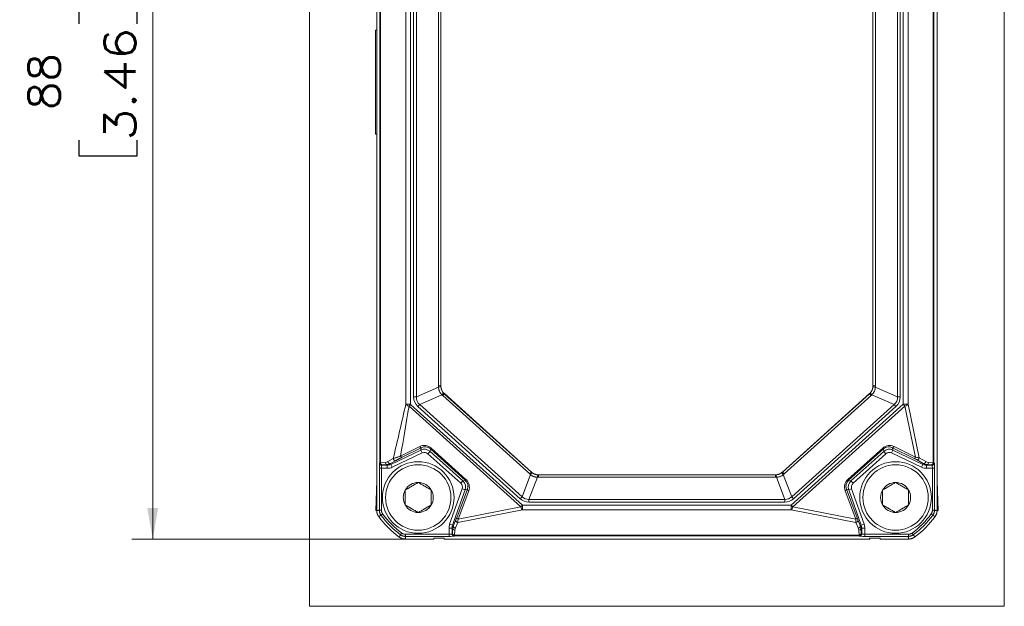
# Model space of a CAD drawing. Header units: millimetres. Extents: x 4 to 836, y 5 to 589.
# Tile 10 of 75: x 267 to 362, y 289 to 345. Entities that reach past the tile are written whole.
import ezdxf

# ---------------------------------------------------------------- set-up
doc = ezdxf.new("R2010")
doc.units = ezdxf.units.MM
doc.layers.add('1', color=7, linetype='Continuous', true_color=0xffffff)
doc.styles.add('ideas_simplex', font='simplex.shx')
doc.dimstyles.get("Standard").update_dxf_attribs({"dimtxt": 0.18, "dimasz": 0.18, "dimexe": 0.18, "dimexo": 0.0625, "dimgap": 0.09, "dimtad": 0, "dimtih": 1, "dimtoh": 1, "dimdec": 4, "dimzin": 0, "dimdsep": 46, "dimtxsty": 'Standard', "dimcen": 0.09, "dimadec": 0, "dimazin": 0, "dimtfac": 1, "dimtdec": 4, "dimtofl": 0, "dimtmove": 0, "dimatfit": 3, "dimfxl": 1, "dimtolj": 1, "dimtzin": 0, "dimarcsym": 0})

# ---------------------------------------------------------------- blocks, each defined once
blk = doc.blocks.new('_U4')
at = {"layer": '1', "color": 152, "lineweight": 13}
for p, q in [((301.727909, 383.119028), (277.893758, 383.119028)), ((305.477087, 295.119028), (277.893758, 295.119028))]:
    blk.add_line(p, q, dxfattribs=at)
at = {"layer": '1', "color": 27, "lineweight": 13}
blk.add_line((279.893758, 295.119028), (279.893758, 383.119028), dxfattribs=at)
at = {"layer": '1', "color": 87, "lineweight": 25}
for p, q in [((278.393758, 346.221528), (272.768758, 346.221528)), ((272.768758, 346.221528), (272.768758, 344.721528)), ((278.393758, 344.721528), (278.393758, 346.221528)), ((272.768758, 333.516528), (272.768758, 332.016528)), ((278.393758, 332.016528), (278.393758, 333.516528)), ((272.768758, 332.016528), (278.393758, 332.016528))]:
    blk.add_line(p, q, dxfattribs=at)
at = {"layer": '1', "color": 27, "lineweight": 18}
for points in [[(279.893758, 383.119028), (280.422739, 380.11903), (279.364777, 380.119026)], [(279.893758, 295.119028), (279.364777, 298.119026), (280.422739, 298.11903)]]:
    blk.add_solid(points, dxfattribs=at)
at = {"layer": '1', "color": 87, "linetype": 'Continuous', "lineweight": 25, "char_height": 3, "attachment_point": 7, "rotation": 90, "line_spacing_factor": 1.204819, "style": 'ideas_simplex'}
for s, insert in [('\\W1.2097;3.46', (278.240258, 333.464028)), ('\\W1.0642;88', (270.927758, 336.434028))]:
    blk.add_mtext(s, dxfattribs=dict(at, insert=insert))

msp = doc.modelspace()

# ---------------------------------------------------------------- linework, layer by layer
at = {"layer": '1', "color": 251, "linetype": 'Continuous', "lineweight": 18}
for p, q in [((295, 288.642), (295, 389.596)), ((361.954, 389.596), (361.954, 288.642)), ((295, 288.642), (361.954, 288.642))]:
    msp.add_line(p, q, dxfattribs=at)
at = {"layer": '1', "color": 7, "linetype": 'Continuous', "lineweight": 18}
for p, q in [((301.477, 297.87), (301.477, 380.368)), ((355.477, 380.368), (355.477, 297.87)), ((307.666, 309.863), (307.666, 368.375)), ((349.288, 368.375), (349.288, 309.863)), ((307.666, 309.863), (307.666, 309.863)), ((349.288, 309.863), (349.288, 309.863)), ((316.388, 301.565), (307.997, 309.12)), ((307.997, 309.12), (307.997, 309.12)), ((348.957, 309.12), (340.566, 301.565)), ((348.957, 309.12), (348.957, 309.12)), ((316.388, 301.565), (316.388, 301.565)), ((339.898, 301.308), (317.057, 301.308)), ((317.057, 301.308), (317.057, 301.308)), ((339.898, 301.308), (339.898, 301.308)), ((340.566, 301.565), (340.566, 301.565)), ((306.977, 295.119), (304.228, 295.119)), ((306.977, 295.119), (306.977, 295.196)), ((307.277, 295.206), (307.677, 295.206)), ((307.977, 295.196), (307.977, 295.119)), ((348.977, 295.119), (307.977, 295.119)), ((348.977, 295.119), (348.977, 295.196)), ((349.277, 295.206), (349.677, 295.206)), ((349.977, 295.196), (349.977, 295.119)), ((352.726, 295.119), (349.977, 295.119))]:
    msp.add_line(p, q, dxfattribs=at)
at = {"layer": '1', "color": 7, "linetype": 'Continuous', "lineweight": 13}
for p, q in [((301.781, 302.461), (301.781, 375.777)), ((301.855, 375.769), (301.855, 302.469)), ((355.099, 302.469), (355.099, 375.769)), ((355.173, 375.777), (355.173, 302.461)), ((304.28, 308.112), (304.28, 369.611)), ((304.733, 369.611), (304.733, 308.112)), ((305.034, 308.809), (305.034, 369.429)), ((305.299, 369.429), (305.299, 308.809)), ((351.656, 308.809), (351.656, 369.429)), ((351.92, 369.429), (351.92, 308.809)), ((352.221, 308.092), (352.221, 369.611)), ((352.674, 369.611), (352.674, 308.092)), ((307.425, 309.86), (307.425, 368.378)), ((307.66, 368.378), (307.66, 309.86)), ((307.666, 309.863), (307.666, 368.375)), ((349.288, 368.375), (349.288, 309.863)), ((349.294, 309.86), (349.294, 368.378)), ((349.529, 368.378), (349.529, 309.86)), ((305.299, 308.809), (307.429, 309.757)), ((307.425, 309.86), (307.66, 309.86)), ((307.66, 309.86), (307.666, 309.863)), ((349.288, 309.863), (349.294, 309.86)), ((349.294, 309.86), (349.529, 309.86)), ((349.525, 309.757), (351.656, 308.809)), ((305.034, 308.809), (305.299, 308.809)), ((307.76, 309.014), (305.629, 308.066)), ((307.834, 308.943), (307.991, 309.117)), ((316.228, 301.384), (307.834, 308.943)), ((307.997, 309.12), (307.991, 309.117)), ((307.991, 309.117), (316.385, 301.559)), ((316.388, 301.565), (307.997, 309.12)), ((348.957, 309.12), (340.566, 301.565)), ((340.569, 301.559), (348.963, 309.117)), ((349.121, 308.943), (340.726, 301.384)), ((348.963, 309.117), (348.957, 309.12)), ((348.963, 309.117), (349.121, 308.943)), ((351.325, 308.066), (349.195, 309.014)), ((351.656, 308.809), (351.92, 308.809)), ((304.28, 308.112), (304.733, 308.112)), ((304.741, 308.085), (304.589, 307.917)), ((315.374, 298.207), (304.589, 307.917)), ((304.741, 308.085), (315.525, 298.375)), ((305.452, 307.869), (305.629, 308.066)), ((315.302, 299), (305.452, 307.869)), ((305.629, 308.066), (315.479, 299.197)), ((341.429, 298.375), (352.221, 308.092)), ((341.475, 299.197), (351.325, 308.066)), ((352.373, 307.924), (341.581, 298.207)), ((351.502, 307.869), (341.652, 299)), ((351.502, 307.869), (351.325, 308.066)), ((352.674, 308.092), (352.221, 308.092)), ((352.373, 307.924), (352.221, 308.092)), ((353.408, 302.993), (352.373, 307.924)), ((352.674, 308.092), (353.755, 302.943)), ((302.838, 302.307), (305.734, 303.688)), ((303.775, 303.107), (305.619, 304.024)), ((305.766, 303.911), (303.922, 302.994)), ((305.734, 303.688), (305.766, 303.911)), ((305.734, 303.688), (305.863, 303.418)), ((306.647, 303.797), (306.613, 303.561)), ((306.647, 303.797), (306.72, 303.878)), ((310.007, 300.772), (306.647, 303.797)), ((306.72, 303.878), (310.08, 300.853)), ((346.874, 300.853), (350.234, 303.878)), ((350.307, 303.797), (346.947, 300.772)), ((350.234, 303.878), (350.307, 303.797)), ((350.341, 303.561), (350.307, 303.797)), ((351.22, 303.688), (351.091, 303.418)), ((353.261, 302.88), (351.188, 303.911)), ((351.188, 303.911), (351.22, 303.688)), ((351.22, 303.688), (354.116, 302.307)), ((351.335, 304.024), (353.408, 302.993)), ((302.55, 302.579), (303.076, 302.874)), ((303.344, 302.694), (302.817, 302.399)), ((305.863, 303.418), (302.967, 302.036)), ((306.613, 303.561), (306.412, 303.338)), ((309.575, 300.49), (306.412, 303.338)), ((306.613, 303.561), (309.776, 300.713)), ((347.178, 300.713), (350.341, 303.561)), ((350.542, 303.338), (347.379, 300.49)), ((350.341, 303.561), (350.542, 303.338)), ((353.987, 302.036), (351.091, 303.418)), ((354.137, 302.399), (353.488, 302.762)), ((353.755, 302.943), (354.404, 302.579)), ((301.732, 301.929), (301.932, 301.929)), ((301.732, 297.89), (301.732, 301.929)), ((301.749, 302.429), (301.781, 302.461)), ((301.855, 302.469), (302.296, 302.502)), ((301.932, 301.929), (301.932, 297.89)), ((302.494, 301.929), (301.932, 301.929)), ((301.981, 302.261), (301.949, 302.229)), ((301.949, 302.229), (302.494, 302.229)), ((302.477, 302.302), (302.037, 302.269)), ((302.494, 302.229), (302.477, 302.302)), ((302.494, 302.229), (302.494, 301.929)), ((302.817, 302.399), (302.838, 302.307)), ((302.838, 302.307), (302.967, 302.036)), ((354.116, 302.307), (353.987, 302.036)), ((354.116, 302.307), (354.137, 302.399)), ((354.477, 302.302), (354.46, 302.229)), ((354.46, 302.229), (354.46, 301.929)), ((354.46, 302.229), (355.005, 302.229)), ((355.022, 301.929), (354.46, 301.929)), ((354.918, 302.269), (354.477, 302.302)), ((354.658, 302.502), (355.099, 302.469)), ((355.005, 302.229), (354.973, 302.261)), ((355.022, 297.89), (355.022, 301.929)), ((355.022, 301.929), (355.222, 301.929)), ((355.173, 302.461), (355.205, 302.429)), ((355.222, 301.929), (355.222, 297.89)), ((310.007, 300.772), (310.08, 300.853)), ((315.479, 299.197), (316.296, 301.327)), ((316.965, 301.07), (316.148, 298.941)), ((316.228, 301.384), (316.385, 301.559)), ((316.385, 301.559), (316.388, 301.565)), ((317.057, 301.308), (317.054, 301.302)), ((317.054, 301.302), (339.9, 301.302)), ((317.054, 301.067), (317.054, 301.302)), ((339.9, 301.067), (317.054, 301.067)), ((339.898, 301.308), (317.057, 301.308)), ((339.9, 301.302), (339.898, 301.308)), ((339.9, 301.067), (339.9, 301.302)), ((340.806, 298.941), (339.989, 301.07)), ((340.566, 301.565), (340.569, 301.559)), ((340.569, 301.559), (340.726, 301.384)), ((340.658, 301.327), (341.475, 299.197)), ((346.874, 300.853), (346.947, 300.772)), ((308.506, 296.547), (309.712, 299.952)), ((309.994, 299.852), (308.789, 296.447)), ((309.193, 297.172), (310.213, 299.908)), ((309.776, 300.713), (309.575, 300.49)), ((309.994, 299.852), (309.712, 299.952)), ((309.776, 300.713), (310.007, 300.772)), ((310.213, 299.908), (309.994, 299.852)), ((346.741, 299.908), (347.761, 297.172)), ((346.96, 299.852), (346.741, 299.908)), ((346.947, 300.772), (347.178, 300.713)), ((346.96, 299.852), (347.242, 299.952)), ((348.166, 296.447), (346.96, 299.852)), ((347.178, 300.713), (347.379, 300.49)), ((347.242, 299.952), (348.448, 296.547)), ((310.34, 299.773), (309.32, 297.038)), ((315.302, 299), (315.479, 299.197)), ((316.148, 298.941), (340.806, 298.941)), ((316.148, 298.676), (316.148, 298.941)), ((340.806, 298.676), (340.806, 298.941)), ((341.652, 299), (341.475, 299.197)), ((347.634, 297.038), (346.614, 299.773)), ((309.32, 297.038), (315.374, 298.207)), ((315.374, 298.207), (315.525, 298.375)), ((315.525, 298.375), (315.525, 297.922)), ((315.525, 298.375), (341.429, 298.375)), ((340.806, 298.676), (316.148, 298.676)), ((341.581, 298.207), (341.429, 298.375)), ((341.429, 298.375), (341.429, 297.922)), ((341.581, 298.207), (347.634, 297.038)), ((315.525, 297.922), (309.301, 296.72)), ((341.429, 297.922), (315.525, 297.922)), ((347.653, 296.72), (341.429, 297.922)), ((308.443, 295.574), (308.443, 296.18)), ((308.443, 296.18), (308.743, 296.18)), ((308.789, 296.447), (308.506, 296.547)), ((308.743, 296.18), (308.743, 295.591)), ((308.819, 296.167), (308.743, 296.18)), ((308.783, 295.679), (308.819, 296.167)), ((308.789, 296.447), (308.88, 296.431)), ((308.88, 296.431), (309.113, 296.968)), ((309.301, 296.72), (309.068, 296.183)), ((347.886, 296.183), (347.653, 296.72)), ((347.841, 296.968), (348.074, 296.431)), ((348.074, 296.431), (348.166, 296.447)), ((348.211, 296.18), (348.135, 296.167)), ((348.135, 296.167), (348.172, 295.679)), ((348.166, 296.447), (348.448, 296.547)), ((348.211, 296.18), (348.511, 296.18)), ((348.211, 295.591), (348.211, 296.18)), ((348.511, 296.18), (348.511, 295.574)), ((304.248, 295.574), (308.443, 295.574)), ((308.443, 295.374), (304.248, 295.374)), ((308.443, 295.374), (308.443, 295.574)), ((308.743, 295.591), (308.775, 295.623)), ((308.974, 295.423), (308.943, 295.391)), ((347.98, 295.423), (308.974, 295.423)), ((309.019, 295.986), (308.983, 295.497)), ((308.983, 295.497), (347.972, 295.497)), ((347.972, 295.497), (347.935, 295.986)), ((348.012, 295.391), (347.98, 295.423)), ((348.18, 295.623), (348.211, 295.591)), ((348.511, 295.574), (352.706, 295.574)), ((348.511, 295.374), (348.511, 295.574)), ((352.706, 295.374), (348.511, 295.374))]:
    msp.add_line(p, q, dxfattribs=at)
at = {"layer": '1', "color": 252, "linetype": 'Continuous', "lineweight": 18}
for p, q in [((301.477, 344.119), (301.352, 344.119)), ((301.352, 344.119), (301.352, 334.119)), ((301.352, 334.119), (301.477, 334.119))]:
    msp.add_line(p, q, dxfattribs=at)
at = {"layer": '1', "color": 18, "linetype": 'Continuous', "lineweight": 18}
for p, q in [((301.377, 297.87), (301.477, 300.734)), ((355.577, 297.87), (355.477, 300.734)), ((301.477, 297.87), (301.377, 297.87)), ((355.577, 297.87), (355.477, 297.87))]:
    msp.add_line(p, q, dxfattribs=at)
at = {"layer": '1', "color": 252, "linetype": 'Continuous', "lineweight": 18}
for centre in [(305.477, 299.119), (351.477, 299.119)]:
    msp.add_circle(centre, 3.45, dxfattribs=at)
at = {"layer": '1', "color": 252, "linetype": 'Continuous', "lineweight": 13}
for centre in [(305.477, 299.119), (351.477, 299.119)]:
    msp.add_circle(centre, 3.15, dxfattribs=at)
at = {"layer": '1', "color": 252, "linetype": 'Continuous', "lineweight": 18}
for centre, radius, start, end in [((305.477, 299.119), 1.443, 150, 210), ((305.477, 299.119), 1.443, 90, 150), ((305.477, 299.119), 1.443, 30, 90), ((305.477, 299.119), 1.443, 330, 30), ((351.477, 299.119), 1.443, 150, 210), ((351.477, 299.119), 1.443, 90, 150), ((351.477, 299.119), 1.443, 30, 90), ((351.477, 299.119), 1.443, 330, 30), ((305.477, 299.119), 1.443, 210, 270), ((305.477, 299.119), 1.443, 270, 330), ((351.477, 299.119), 1.443, 210, 270), ((351.477, 299.119), 1.443, 270, 330), ((302.477, 297.87), 1, 180, 201.09419), ((354.477, 297.87), 1, 323.84786, 344.94262), ((304.228, 296.119), 1, 233.84786, 254.94262), ((307.177, 295.119), 0.2, 161.83695, 180), ((307.777, 295.119), 0.2, 0, 23.66717), ((349.177, 295.119), 0.2, 161.83695, 180), ((349.777, 295.119), 0.2, 0, 23.66717), ((352.726, 296.119), 1, 270, 291.09986)]:
    msp.add_arc(centre, radius, start, end, dxfattribs=at)
at = {"layer": '1', "color": 7, "linetype": 'Continuous', "lineweight": 18}
for centre, start, end in [((308.977, 302.619), 216.1505, 233.8495), ((347.977, 302.619), 306.1492, 323.8495)]:
    msp.add_arc(centre, 9.05, start, end, dxfattribs=at)
at = {"layer": '1', "color": 7, "linetype": 'Continuous', "lineweight": 13}
for centre, radius, start, end in [((308.977, 302.619), 8.795, 216.29175, 233.70825), ((308.977, 302.619), 8.595, 216.29173, 233.70825), ((347.977, 302.619), 8.595, 306.29746, 323.70827), ((347.977, 302.619), 8.795, 306.29746, 323.70825)]:
    msp.add_arc(centre, radius, start, end, dxfattribs=at)
for centre, major_axis, ratio, start_param, end_param in [((308.96, 309.876), (1.5, 0.332), 0.975488, 2.92883, 2.99749), ((307.164, 309.757), (-0.499, -0.035), 0.043832, 2.12776, 3.105668), ((308.695, 309.876), (1.011, 0.227), 0.963348, 2.928136, 2.996796), ((348.259, 309.876), (1.011, -0.227), 0.963348, 0.144797, 0.213457), ((349.79, 309.757), (-0.499, 0.035), 0.043832, 0.035925, 1.013832), ((347.994, 309.876), (1.5, -0.332), 0.975488, 0.144102, 0.212762), ((309.536, 310.25), (-4.397, -1.958), 0.495758, 6.065943, 6.500428), ((309.536, 310.25), (4.17, 1.857), 0.413148, 2.92435, 3.358835), ((307.582, 308.818), (-0.36, -0.347), 0.043832, 3.177517, 4.155425), ((308.872, 310.073), (1.25, 0.892), 0.975488, 3.285695, 3.354355), ((308.695, 309.876), (0.846, 0.599), 0.963348, 3.286389, 3.35505), ((348.259, 309.876), (0.846, -0.599), 0.963348, 6.069728, 6.138389), ((349.372, 308.818), (-0.36, 0.347), 0.043832, 5.269353, 6.247261), ((348.082, 310.073), (1.25, -0.892), 0.975488, 6.070423, 6.139083), ((347.418, 310.25), (4.17, -1.857), 0.413148, 6.065943, 6.500428), ((347.418, 310.25), (-4.397, 1.958), 0.495758, 2.92435, 3.358835), ((352.221, 308.092), (0.489, 0.103), 0.403217, 4.942389, 5.803133), ((306.048, 303.112), (0.42, 0.93), 0.97792, 5.981003, 7.158286), ((305.68, 304.092), (0.089, -0.179), 0.428247, 4.879941, 6.244556), ((306.078, 302.966), (0.115, 0.792), 0.999779, 5.694544, 6.871827), ((306.109, 303.18), (0.336, 0.749), 0.972364, 5.979658, 7.156941), ((350.906, 303.112), (0.42, -0.93), 0.97792, 2.266492, 3.443775), ((350.845, 303.18), (0.336, -0.749), 0.972364, 2.267837, 3.44512), ((350.876, 302.966), (0.115, -0.792), 0.999779, 2.552951, 3.730234), ((351.274, 304.092), (0.089, 0.179), 0.428247, 3.180222, 4.544836), ((303.258, 302.874), (0.098, -0.175), 0.88195, 4.253678, 6.209075), ((303.836, 303.174), (0.089, -0.179), 0.428247, 4.879941, 6.244556), ((306.078, 302.966), (-0.072, -0.495), 0.999119, 2.552951, 3.730234), ((350.876, 302.966), (0.072, -0.495), 0.999119, 2.552951, 3.730234), ((353.347, 303.06), (0.089, 0.179), 0.428247, 3.180222, 4.544836), ((353.186, 302.904), (0.342, -0.167), 0.030467, 0.503799, 1.364544), ((353.272, 303.084), (0.537, -0.129), 0.108011, 4.993521, 5.854265), ((353.574, 302.943), (0.098, 0.175), 0.88195, 3.215703, 5.1711), ((301.75, 301.929), (0, -0.5), 0.034921, 3.176499, 4.712389), ((301.949, 302.429), (0.141, -0.141), 0.998783, 3.9276, 5.497178), ((302.58, 302.46), (0.8, 0), 0.026191, 2.70526, 3.106686), ((301.981, 302.461), (0.141, -0.141), 0.998783, 3.9276, 5.497178), ((302.037, 302.469), (0.015, -0.199), 0.905854, 4.644655, 6.200702), ((301.95, 301.929), (0, -0.3), 0.058201, 3.176499, 4.712389), ((302.58, 302.26), (0.6, 0), 0.034921, 2.70526, 3.106686), ((302.296, 303.102), (0.375, 0.492), 0.926855, 3.830337, 4.27512), ((302.477, 302.502), (0.015, -0.199), 0.905854, 4.644655, 6.200702), ((302.477, 303.102), (0.5, 0.647), 0.94469, 3.827058, 4.271842), ((302.494, 303.03), (0.177, -0.781), 0.99888, 6.060794, 6.505577), ((302.494, 303.03), (-0.243, 1.074), 0.99936, 2.919201, 3.363984), ((302.731, 302.579), (0.098, -0.175), 0.88195, 4.253678, 6.209075), ((354.461, 303.03), (0.243, 1.074), 0.99936, 2.919201, 3.363984), ((354.461, 303.03), (0.177, 0.781), 0.99888, 2.919201, 3.363984), ((354.223, 302.579), (0.098, 0.175), 0.88195, 3.215703, 5.1711), ((354.477, 303.102), (0.5, -0.647), 0.94469, 5.152936, 5.59772), ((354.658, 303.102), (0.375, -0.492), 0.926855, 5.149658, 5.594441), ((354.477, 302.502), (0.015, 0.199), 0.905854, 3.224076, 4.780123), ((354.918, 302.469), (0.015, 0.199), 0.905854, 3.224076, 4.780123), ((354.374, 302.26), (0.6, 0), 0.034921, 0.034907, 0.436332), ((354.973, 302.461), (0.141, 0.141), 0.998783, 3.9276, 5.497178), ((355.005, 302.429), (0.141, 0.141), 0.998783, 3.9276, 5.497178), ((355.005, 301.929), (0, -0.3), 0.058201, 1.570796, 3.106686), ((354.374, 302.46), (0.8, 0), 0.026191, 0.034907, 0.436332), ((355.204, 301.929), (0, -0.5), 0.034921, 1.570796, 3.106686), ((309.389, 300.104), (0.881, 0.515), 0.97792, 5.408085, 6.585368), ((317.245, 302.534), (0.793, 1.315), 0.976008, 2.955468, 3.014882), ((316.119, 301.13), (-0.311, -0.391), 0.037942, 2.128147, 3.105927), ((317.068, 302.337), (0.532, 0.889), 0.96412, 2.95487, 3.014284), ((316.965, 300.805), (-0.03, -0.499), 0.037942, 3.177259, 4.155038), ((317.068, 302.602), (0.291, 1.508), 0.976007, 3.268303, 3.327717), ((317.068, 302.337), (0.199, 1.017), 0.96412, 3.268902, 3.328316), ((339.886, 302.337), (0.199, -1.017), 0.96412, 6.096462, 6.155876), ((339.886, 302.602), (0.291, -1.508), 0.976008, 6.097061, 6.156475), ((339.989, 300.805), (0.03, -0.499), 0.037942, 2.128147, 3.105927), ((340.835, 301.13), (-0.311, 0.391), 0.037942, 0.035666, 1.013445), ((339.886, 302.337), (0.532, -0.889), 0.96412, 0.127309, 0.186723), ((339.709, 302.534), (0.793, -1.315), 0.976007, 0.12671, 0.186124), ((347.565, 300.104), (0.881, -0.515), 0.97792, 2.83941, 4.016693), ((309.24, 300.119), (-0.485, -0.123), 0.999119, 2.552951, 3.730234), ((309.24, 300.119), (0.776, 0.197), 0.999779, 5.694544, 6.871827), ((309.45, 300.172), (0.71, 0.412), 0.972364, 5.409429, 6.586713), ((310.401, 299.841), (0.187, -0.07), 0.428247, 3.180222, 4.544836), ((346.553, 299.841), (-0.187, -0.07), 0.428247, 1.738349, 3.102963), ((347.505, 300.172), (0.71, -0.412), 0.972364, 2.838065, 4.015349), ((347.714, 300.119), (0.776, -0.197), 0.999779, 2.552951, 3.730234), ((347.714, 300.119), (0.485, -0.123), 0.999119, 2.552951, 3.730234), ((317.391, 303.178), (-1.697, -4.421), 0.503892, 6.092119, 6.474252), ((317.391, 303.178), (1.607, 4.185), 0.420682, 2.950526, 3.332659), ((339.563, 303.178), (1.607, -4.185), 0.420682, 6.092119, 6.474252), ((339.563, 303.178), (1.697, -4.421), 0.503892, 6.092119, 6.474252), ((315.525, 298.375), (0.095, -0.491), 0.376606, 4.989601, 5.809457), ((341.429, 298.375), (0.095, 0.491), 0.376606, 3.615321, 4.435177), ((309.213, 297.26), (0.119, 0.329), 0.032752, 3.634906, 4.454762), ((309.381, 297.105), (0.187, -0.07), 0.428247, 3.180222, 4.544836), ((309.401, 297.193), (0.083, 0.525), 0.109696, 1.887834, 2.70769), ((347.573, 297.105), (0.187, 0.07), 0.428247, 4.879941, 6.244556), ((347.553, 297.193), (0.083, -0.525), 0.109696, 0.433903, 1.253759), ((347.741, 297.26), (0.119, -0.329), 0.032752, 4.970016, 5.789872), ((309.544, 296.18), (1.085, -0.186), 0.999373, 2.971528, 3.311658), ((309.544, 296.18), (0.789, -0.136), 0.998903, 2.971528, 3.311658), ((309.619, 296.167), (0.635, 0.517), 0.945098, 2.08982, 2.42995), ((309.019, 296.167), (0.199, -0.015), 0.905854, 3.224076, 4.780123), ((309.068, 296.364), (0.183, -0.08), 0.891466, 3.218695, 5.08121), ((309.619, 295.985), (0.482, 0.388), 0.927413, 2.086532, 2.426662), ((309.301, 296.902), (0.183, -0.08), 0.891466, 3.218695, 5.08121), ((347.653, 296.902), (0.183, 0.08), 0.891466, 4.343568, 6.206083), ((347.886, 296.364), (0.183, 0.08), 0.891466, 4.343568, 6.206083), ((347.335, 295.985), (0.482, -0.388), 0.927413, 0.714931, 1.055061), ((347.935, 296.167), (0.199, 0.015), 0.905854, 4.644655, 6.200702), ((347.335, 296.167), (0.635, -0.517), 0.945098, 0.711643, 1.051773), ((347.411, 296.18), (0.789, 0.136), 0.998903, 6.11312, 6.45325), ((347.411, 296.18), (-1.085, -0.186), 0.999373, 2.971528, 3.311658), ((308.443, 295.592), (0.3, 0), 0.058201, 4.712389, 6.248279), ((308.443, 295.392), (0.5, 0), 0.034921, 4.712389, 6.248279), ((308.943, 295.591), (0.141, -0.141), 0.998783, 3.9276, 5.497178), ((308.774, 296.222), (0, -0.6), 0.034921, 0.034907, 0.436332), ((308.974, 295.623), (0.141, -0.141), 0.998783, 3.9276, 5.497178), ((308.983, 295.679), (0.199, -0.015), 0.905854, 3.224076, 4.780123), ((308.974, 296.222), (0, -0.8), 0.026191, 0.034907, 0.436332), ((347.972, 295.679), (0.199, 0.015), 0.905854, 4.644655, 6.200702), ((347.98, 296.222), (0, -0.8), 0.026191, 5.846853, 6.248279), ((347.98, 295.623), (0.141, 0.141), 0.998783, 3.9276, 5.497178), ((348.012, 295.591), (0.141, 0.141), 0.998783, 3.9276, 5.497178), ((348.511, 295.392), (0.5, 0), 0.034921, 3.176499, 4.712389), ((348.18, 296.222), (0, -0.6), 0.034921, 5.846853, 6.248279), ((348.511, 295.592), (0.3, 0), 0.058201, 3.176499, 4.712389)]:
    msp.add_ellipse(centre, major_axis=major_axis, ratio=ratio, start_param=start_param, end_param=end_param, dxfattribs=at)
at = {"layer": '1', "color": 7, "linetype": 'Continuous', "lineweight": 18}
for centre, major_axis, ratio, start_param, end_param in [((317.057, 302.309), (0.359, 0.935), 0.998882, 2.775307, 3.507878), ((339.897, 302.309), (0.359, -0.935), 0.998882, 5.9169, 6.649471), ((307.177, 295.121), (0, -0.2), 0.999391, 4.164966, 4.712389), ((307.277, 295.196), (0.3, 0), 0.034921, 2.809183, 3.141593), ((307.277, 295.196), (0.3, 0), 0.034921, 1.570796, 2.809183), ((307.677, 295.196), (0.3, 0), 0.034921, 0.33241, 1.570796), ((307.777, 295.121), (0, 0.2), 0.999391, 4.712389, 5.112228), ((307.677, 295.196), (0.3, 0), 0.034921, 0, 0.33241), ((349.177, 295.121), (0, -0.2), 0.999391, 4.31255, 4.712389), ((349.277, 295.196), (0.3, 0), 0.034921, 2.809188, 3.141593), ((349.277, 295.196), (0.3, 0), 0.034921, 1.570796, 2.809188), ((349.677, 295.196), (0.3, 0), 0.034921, 0.332405, 1.570796), ((349.777, 295.121), (0, 0.2), 0.999391, 4.712389, 5.112228), ((349.677, 295.196), (0.3, 0), 0.034921, 0, 0.332405)]:
    msp.add_ellipse(centre, major_axis=major_axis, ratio=ratio, start_param=start_param, end_param=end_param, dxfattribs=at)
at = {"layer": '1', "color": 7, "linetype": 'Continuous', "lineweight": 13}
for points, knots in [([(307.76, 309.014), (307.734, 309.038), (307.709, 309.063), (307.674, 309.103), (307.663, 309.116), (307.641, 309.143), (307.63, 309.157), (307.58, 309.228), (307.545, 309.287), (307.51, 309.367), (307.503, 309.383), (307.491, 309.415), (307.485, 309.432), (307.469, 309.482), (307.46, 309.516), (307.437, 309.618), (307.43, 309.687), (307.429, 309.757)], [0, 0, 0, 0, 0.125, 0.125, 0.1875, 0.1875, 0.25, 0.25, 0.5, 0.5, 0.5625, 0.5625, 0.625, 0.625, 0.75, 0.75, 1, 1, 1, 1]), ([(307.662, 309.791), (307.667, 309.733), (307.676, 309.675), (307.697, 309.591), (307.705, 309.563), (307.724, 309.507), (307.735, 309.48), (307.771, 309.4), (307.799, 309.35), (307.847, 309.277), (307.865, 309.254), (307.902, 309.208), (307.921, 309.186), (307.941, 309.165)], [0, 0, 0, 0, 0.25, 0.25, 0.375, 0.375, 0.5, 0.5, 0.75, 0.75, 0.875, 0.875, 1, 1, 1, 1]), ([(349.013, 309.165), (349.054, 309.207), (349.09, 309.253), (349.139, 309.325), (349.154, 309.35), (349.183, 309.401), (349.196, 309.428), (349.231, 309.507), (349.25, 309.562), (349.271, 309.646), (349.277, 309.675), (349.286, 309.733), (349.29, 309.762), (349.292, 309.791)], [0, 0, 0, 0, 0.25, 0.25, 0.375, 0.375, 0.5, 0.5, 0.75, 0.75, 0.875, 0.875, 1, 1, 1, 1]), ([(349.525, 309.757), (349.525, 309.722), (349.523, 309.687), (349.517, 309.635), (349.514, 309.617), (349.509, 309.583), (349.505, 309.566), (349.487, 309.481), (349.466, 309.415), (349.43, 309.336), (349.423, 309.32), (349.407, 309.289), (349.399, 309.274), (349.373, 309.228), (349.354, 309.199), (349.293, 309.114), (349.246, 309.062), (349.195, 309.014)], [0, 0, 0, 0, 0.125, 0.125, 0.1875, 0.1875, 0.25, 0.25, 0.5, 0.5, 0.5625, 0.5625, 0.625, 0.625, 0.75, 0.75, 1, 1, 1, 1]), ([(304.589, 307.917), (304.585, 307.918), (304.581, 307.919), (304.572, 307.922), (304.559, 307.926), (304.529, 307.936), (304.505, 307.946), (304.473, 307.96), (304.458, 307.968), (304.429, 307.983), (304.401, 307.999), (304.376, 308.017), (304.352, 308.035), (304.341, 308.044), (304.321, 308.063), (304.312, 308.073), (304.299, 308.087), (304.293, 308.095), (304.287, 308.102), (304.284, 308.107), (304.282, 308.11), (304.28, 308.112)], [0, 0, 0, 0, 0.03125, 0.03125, 0.0625, 0.125, 0.25, 0.25, 0.375, 0.375, 0.5, 0.625, 0.625, 0.75, 0.75, 0.875, 0.875, 0.9375, 0.96875, 0.96875, 1, 1, 1, 1]), ([(304.733, 308.112), (304.733, 308.107), (304.734, 308.103), (304.736, 308.096), (304.736, 308.093), (304.738, 308.089), (304.74, 308.087), (304.741, 308.085)], [0, 0, 0, 0, 0.5, 0.5, 0.75, 0.75, 1, 1, 1, 1]), ([(303.076, 302.874), (303.081, 302.876), (303.086, 302.877), (303.095, 302.88), (303.11, 302.884), (303.126, 302.889), (303.158, 302.899), (303.181, 302.906), (303.23, 302.922), (303.256, 302.93), (303.311, 302.948), (303.339, 302.958), (303.384, 302.972), (303.399, 302.978), (303.43, 302.988), (303.477, 303.004), (303.559, 303.032), (303.629, 303.056), (303.683, 303.074), (303.71, 303.084), (303.742, 303.095), (303.756, 303.1), (303.766, 303.103), (303.77, 303.105), (303.775, 303.107)], [0, 0, 0, 0, 0.03125, 0.03125, 0.0625, 0.125, 0.125, 0.25, 0.25, 0.375, 0.375, 0.5, 0.5, 0.5625, 0.5625, 0.625, 0.75, 0.875, 0.875, 0.9375, 0.96875, 0.984375, 0.984375, 1, 1, 1, 1]), ([(303.922, 302.994), (303.86, 302.963), (303.801, 302.933), (303.718, 302.891), (303.691, 302.877), (303.652, 302.857), (303.639, 302.851), (303.613, 302.837), (303.601, 302.831), (303.564, 302.812), (303.54, 302.8), (303.495, 302.776), (303.474, 302.764), (303.412, 302.731), (303.375, 302.711), (303.344, 302.694)], [0, 0, 0, 0, 0.25, 0.25, 0.375, 0.375, 0.4375, 0.4375, 0.5, 0.5, 0.625, 0.625, 0.75, 0.75, 1, 1, 1, 1]), ([(316.965, 301.07), (316.904, 301.07), (316.843, 301.076), (316.753, 301.093), (316.724, 301.1), (316.665, 301.117), (316.636, 301.127), (316.578, 301.149), (316.55, 301.161), (316.495, 301.188), (316.469, 301.203), (316.391, 301.25), (316.342, 301.286), (316.296, 301.327)], [0, 0, 0, 0, 0.25, 0.25, 0.375, 0.375, 0.5, 0.5, 0.625, 0.625, 0.75, 0.75, 1, 1, 1, 1]), ([(316.431, 301.52), (316.471, 301.488), (316.513, 301.46), (316.579, 301.422), (316.602, 301.41), (316.648, 301.388), (316.672, 301.378), (316.72, 301.36), (316.744, 301.351), (316.793, 301.337), (316.818, 301.33), (316.893, 301.314), (316.944, 301.307), (316.995, 301.304)], [0, 0, 0, 0, 0.25, 0.25, 0.375, 0.375, 0.5, 0.5, 0.625, 0.625, 0.75, 0.75, 1, 1, 1, 1]), ([(339.959, 301.304), (340.011, 301.307), (340.061, 301.314), (340.137, 301.33), (340.162, 301.337), (340.211, 301.352), (340.235, 301.36), (340.307, 301.388), (340.353, 301.409), (340.441, 301.46), (340.483, 301.488), (340.523, 301.52)], [0, 0, 0, 0, 0.25, 0.25, 0.375, 0.375, 0.5, 0.5, 0.75, 0.75, 1, 1, 1, 1]), ([(340.658, 301.327), (340.612, 301.286), (340.563, 301.25), (340.46, 301.187), (340.406, 301.16), (340.32, 301.127), (340.291, 301.117), (340.232, 301.101), (340.202, 301.093), (340.111, 301.076), (340.051, 301.07), (339.989, 301.07)], [0, 0, 0, 0, 0.25, 0.25, 0.5, 0.5, 0.625, 0.625, 0.75, 0.75, 1, 1, 1, 1]), ([(301.932, 297.89), (301.907, 297.89), (301.881, 297.89), (301.833, 297.89), (301.812, 297.89), (301.775, 297.89), (301.76, 297.89), (301.739, 297.89), (301.733, 297.89), (301.732, 297.89)], [0, 0, 0, 0, 0.25, 0.25, 0.5, 0.5, 0.75, 0.75, 1, 1, 1, 1]), ([(301.888, 297.413), (301.885, 297.418), (301.882, 297.422), (301.876, 297.431), (301.867, 297.444), (301.847, 297.475), (301.821, 297.521), (301.803, 297.559), (301.786, 297.599), (301.779, 297.619), (301.766, 297.659), (301.76, 297.68), (301.75, 297.721), (301.746, 297.742), (301.739, 297.784), (301.736, 297.805), (301.734, 297.837), (301.733, 297.852), (301.733, 297.868), (301.732, 297.879), (301.732, 297.884), (301.732, 297.89)], [0, 0, 0, 0, 0.03125, 0.03125, 0.0625, 0.125, 0.25, 0.375, 0.375, 0.5, 0.5, 0.625, 0.625, 0.75, 0.75, 0.875, 0.875, 0.9375, 0.96875, 0.96875, 1, 1, 1, 1]), ([(301.888, 297.413), (301.889, 297.414), (301.894, 297.417), (301.911, 297.43), (301.923, 297.439), (301.952, 297.46), (301.97, 297.473), (302.008, 297.501), (302.029, 297.517), (302.049, 297.532)], [0, 0, 0, 0, 0.25, 0.25, 0.5, 0.5, 0.75, 0.75, 1, 1, 1, 1]), ([(301.932, 297.89), (301.932, 297.858), (301.935, 297.826), (301.942, 297.779), (301.945, 297.763), (301.953, 297.732), (301.957, 297.716), (301.967, 297.686), (301.973, 297.671), (301.985, 297.641), (301.992, 297.627), (302.014, 297.585), (302.03, 297.558), (302.049, 297.532)], [0, 0, 0, 0, 0.25, 0.25, 0.375, 0.375, 0.5, 0.5, 0.625, 0.625, 0.75, 0.75, 1, 1, 1, 1]), ([(354.905, 297.532), (354.924, 297.558), (354.94, 297.585), (354.962, 297.627), (354.969, 297.642), (354.981, 297.671), (354.987, 297.686), (355.002, 297.732), (355.009, 297.763), (355.02, 297.826), (355.022, 297.858), (355.022, 297.89)], [0, 0, 0, 0, 0.25, 0.25, 0.375, 0.375, 0.5, 0.5, 0.75, 0.75, 1, 1, 1, 1]), ([(354.905, 297.532), (354.925, 297.517), (354.946, 297.501), (354.984, 297.473), (355.002, 297.46), (355.032, 297.439), (355.044, 297.43), (355.06, 297.417), (355.065, 297.414), (355.066, 297.413)], [0, 0, 0, 0, 0.25, 0.25, 0.5, 0.5, 0.75, 0.75, 1, 1, 1, 1]), ([(355.022, 297.89), (355.048, 297.89), (355.073, 297.89), (355.121, 297.89), (355.143, 297.89), (355.179, 297.89), (355.194, 297.89), (355.215, 297.89), (355.221, 297.89), (355.222, 297.89)], [0, 0, 0, 0, 0.25, 0.25, 0.5, 0.5, 0.75, 0.75, 1, 1, 1, 1]), ([(355.222, 297.89), (355.222, 297.884), (355.222, 297.879), (355.222, 297.868), (355.221, 297.852), (355.219, 297.815), (355.213, 297.763), (355.204, 297.721), (355.194, 297.68), (355.189, 297.659), (355.175, 297.619), (355.168, 297.599), (355.151, 297.56), (355.142, 297.54), (355.123, 297.503), (355.113, 297.484), (355.096, 297.457), (355.087, 297.444), (355.078, 297.431), (355.072, 297.422), (355.069, 297.418), (355.066, 297.413)], [0, 0, 0, 0, 0.03125, 0.03125, 0.0625, 0.125, 0.25, 0.375, 0.375, 0.5, 0.5, 0.625, 0.625, 0.75, 0.75, 0.875, 0.875, 0.9375, 0.96875, 0.96875, 1, 1, 1, 1]), ([(303.771, 295.53), (303.772, 295.531), (303.775, 295.536), (303.788, 295.553), (303.797, 295.565), (303.818, 295.594), (303.831, 295.612), (303.859, 295.65), (303.875, 295.671), (303.89, 295.691)], [0, 0, 0, 0, 0.25, 0.25, 0.5, 0.5, 0.75, 0.75, 1, 1, 1, 1]), ([(304.248, 295.374), (304.242, 295.374), (304.237, 295.374), (304.226, 295.374), (304.21, 295.375), (304.173, 295.377), (304.121, 295.383), (304.079, 295.392), (304.038, 295.402), (304.017, 295.408), (303.977, 295.421), (303.957, 295.428), (303.918, 295.445), (303.898, 295.454), (303.861, 295.473), (303.842, 295.483), (303.815, 295.5), (303.802, 295.509), (303.789, 295.518), (303.78, 295.524), (303.776, 295.527), (303.771, 295.53)], [0, 0, 0, 0, 0.03125, 0.03125, 0.0625, 0.125, 0.25, 0.375, 0.375, 0.5, 0.5, 0.625, 0.625, 0.75, 0.75, 0.875, 0.875, 0.9375, 0.96875, 0.96875, 1, 1, 1, 1]), ([(303.89, 295.691), (303.916, 295.672), (303.943, 295.656), (303.985, 295.634), (304, 295.627), (304.029, 295.615), (304.044, 295.609), (304.09, 295.594), (304.121, 295.587), (304.184, 295.577), (304.216, 295.574), (304.248, 295.574)], [0, 0, 0, 0, 0.25, 0.25, 0.375, 0.375, 0.5, 0.5, 0.75, 0.75, 1, 1, 1, 1]), ([(304.248, 295.374), (304.248, 295.375), (304.248, 295.381), (304.248, 295.402), (304.248, 295.417), (304.248, 295.454), (304.248, 295.475), (304.248, 295.523), (304.248, 295.548), (304.248, 295.574)], [0, 0, 0, 0, 0.25, 0.25, 0.5, 0.5, 0.75, 0.75, 1, 1, 1, 1]), ([(352.706, 295.574), (352.738, 295.574), (352.77, 295.577), (352.817, 295.584), (352.833, 295.587), (352.864, 295.595), (352.88, 295.599), (352.91, 295.609), (352.925, 295.615), (352.955, 295.627), (352.969, 295.634), (353.012, 295.656), (353.039, 295.673), (353.065, 295.692)], [0, 0, 0, 0, 0.25, 0.25, 0.375, 0.375, 0.5, 0.5, 0.625, 0.625, 0.75, 0.75, 1, 1, 1, 1]), ([(352.706, 295.574), (352.706, 295.548), (352.706, 295.523), (352.706, 295.475), (352.706, 295.454), (352.706, 295.417), (352.706, 295.402), (352.706, 295.381), (352.706, 295.375), (352.706, 295.374)], [0, 0, 0, 0, 0.25, 0.25, 0.5, 0.5, 0.75, 0.75, 1, 1, 1, 1]), ([(353.183, 295.531), (353.179, 295.528), (353.175, 295.525), (353.166, 295.518), (353.153, 295.509), (353.122, 295.489), (353.075, 295.463), (353.037, 295.445), (352.998, 295.429), (352.977, 295.421), (352.937, 295.408), (352.916, 295.402), (352.875, 295.392), (352.854, 295.388), (352.812, 295.381), (352.791, 295.378), (352.759, 295.376), (352.743, 295.375), (352.727, 295.374), (352.716, 295.374), (352.711, 295.374), (352.706, 295.374)], [0, 0, 0, 0, 0.03125, 0.03125, 0.0625, 0.125, 0.25, 0.375, 0.375, 0.5, 0.5, 0.625, 0.625, 0.75, 0.75, 0.875, 0.875, 0.9375, 0.96875, 0.96875, 1, 1, 1, 1]), ([(353.065, 295.692), (353.08, 295.671), (353.095, 295.651), (353.124, 295.612), (353.136, 295.595), (353.158, 295.565), (353.167, 295.553), (353.179, 295.536), (353.183, 295.532), (353.183, 295.531)], [0, 0, 0, 0, 0.25, 0.25, 0.5, 0.5, 0.75, 0.75, 1, 1, 1, 1]), ([(353.183, 295.531), (353.188, 295.526), (353.196, 295.515), (353.208, 295.5), (353.219, 295.485), (353.23, 295.47), (353.24, 295.456), (353.25, 295.442), (353.259, 295.427), (353.267, 295.414), (353.275, 295.4), (353.283, 295.387), (353.29, 295.374), (353.296, 295.361), (353.302, 295.348), (353.307, 295.336), (353.312, 295.323), (353.314, 295.315), (353.316, 295.311)], [0, 0, 0, 0, 0.07772, 0.15341, 0.227071, 0.298702, 0.368304, 0.435877, 0.501421, 0.564935, 0.62642, 0.685876, 0.743302, 0.7987, 0.852068, 0.903408, 0.952718, 1, 1, 1, 1])]:
    msp.add_open_spline(points, degree=3, knots=knots, dxfattribs=at)
for points, degree in [([(303.076, 302.874), (303.478, 304.62), (303.879, 306.366), (304.28, 308.112)], 3), ([(304.589, 307.917), (304.318, 306.313), (304.047, 304.71), (303.775, 303.107)], 3), ([(301.477, 297.87), (301.732, 297.89)], 1), ([(301.888, 297.413), (301.815, 297.369), (301.743, 297.325), (301.669, 297.28)], 3), ([(355.285, 297.28), (355.212, 297.325), (355.139, 297.369), (355.066, 297.413)], 3), ([(355.222, 297.89), (355.477, 297.87)], 1), ([(303.638, 295.311), (303.683, 295.384), (303.727, 295.457), (303.771, 295.53)], 3), ([(304.248, 295.374), (304.228, 295.119)], 1), ([(352.726, 295.119), (352.699, 295.213), (352.706, 295.374)], 2)]:
    msp.add_open_spline(points, degree=degree, dxfattribs=at)
at = {"layer": '1', "color": 252, "linetype": 'Continuous', "lineweight": 18}
for points, knots in [([(305.477, 300.562), (305.428, 300.534), (305.379, 300.506), (305.279, 300.448), (305.228, 300.418), (305.124, 300.359), (305.072, 300.328), (304.991, 300.282), (304.964, 300.266), (304.923, 300.242), (304.909, 300.234), (304.882, 300.219), (304.868, 300.211), (304.8, 300.171), (304.746, 300.14), (304.638, 300.078), (304.585, 300.047), (304.506, 300.002), (304.48, 299.987), (304.428, 299.957), (304.402, 299.942), (304.326, 299.898), (304.276, 299.869), (304.227, 299.841)], [0, 0, 0, 0, 0.125, 0.125, 0.25, 0.25, 0.375, 0.375, 0.4375, 0.4375, 0.46875, 0.46875, 0.5, 0.5, 0.625, 0.625, 0.75, 0.75, 0.8125, 0.8125, 0.875, 0.875, 1, 1, 1, 1]), ([(304.227, 299.841), (304.227, 299.785), (304.227, 299.728), (304.227, 299.64), (304.227, 299.611), (304.227, 299.551), (304.227, 299.521), (304.227, 299.43), (304.227, 299.369), (304.227, 299.245), (304.227, 299.183), (304.227, 299.103), (304.227, 299.087), (304.227, 299.056), (304.227, 299.008), (304.227, 298.962), (304.227, 298.869), (304.227, 298.808), (304.227, 298.717), (304.227, 298.687), (304.227, 298.628), (304.227, 298.598), (304.227, 298.51), (304.227, 298.453), (304.227, 298.397)], [0, 0, 0, 0, 0.125, 0.125, 0.1875, 0.1875, 0.25, 0.25, 0.375, 0.375, 0.5, 0.5, 0.53125, 0.53125, 0.5625, 0.625, 0.625, 0.75, 0.75, 0.8125, 0.8125, 0.875, 0.875, 1, 1, 1, 1]), ([(306.727, 299.841), (306.678, 299.869), (306.629, 299.897), (306.529, 299.955), (306.478, 299.985), (306.374, 300.044), (306.322, 300.075), (306.241, 300.121), (306.214, 300.137), (306.173, 300.161), (306.159, 300.169), (306.132, 300.184), (306.118, 300.192), (306.05, 300.232), (305.996, 300.263), (305.888, 300.325), (305.835, 300.356), (305.756, 300.401), (305.73, 300.417), (305.678, 300.447), (305.652, 300.461), (305.576, 300.505), (305.526, 300.534), (305.477, 300.562)], [0, 0, 0, 0, 0.125, 0.125, 0.25, 0.25, 0.375, 0.375, 0.4375, 0.4375, 0.46875, 0.46875, 0.5, 0.5, 0.625, 0.625, 0.75, 0.75, 0.8125, 0.8125, 0.875, 0.875, 1, 1, 1, 1]), ([(306.727, 298.397), (306.727, 298.453), (306.727, 298.51), (306.727, 298.598), (306.727, 298.628), (306.727, 298.687), (306.727, 298.717), (306.727, 298.808), (306.727, 298.869), (306.727, 298.962), (306.727, 299.008), (306.727, 299.056), (306.727, 299.087), (306.727, 299.103), (306.727, 299.183), (306.727, 299.245), (306.727, 299.369), (306.727, 299.43), (306.727, 299.521), (306.727, 299.551), (306.727, 299.611), (306.727, 299.64), (306.727, 299.728), (306.727, 299.785), (306.727, 299.841)], [0, 0, 0, 0, 0.125, 0.125, 0.1875, 0.1875, 0.25, 0.25, 0.375, 0.375, 0.4375, 0.46875, 0.46875, 0.5, 0.5, 0.625, 0.625, 0.75, 0.75, 0.8125, 0.8125, 0.875, 0.875, 1, 1, 1, 1]), ([(351.477, 300.562), (351.428, 300.534), (351.379, 300.506), (351.279, 300.448), (351.228, 300.418), (351.124, 300.359), (351.072, 300.328), (350.991, 300.282), (350.964, 300.266), (350.923, 300.242), (350.909, 300.234), (350.882, 300.219), (350.868, 300.211), (350.8, 300.171), (350.746, 300.14), (350.638, 300.078), (350.585, 300.047), (350.506, 300.002), (350.48, 299.987), (350.428, 299.957), (350.402, 299.942), (350.326, 299.898), (350.276, 299.869), (350.227, 299.841)], [0, 0, 0, 0, 0.125, 0.125, 0.25, 0.25, 0.375, 0.375, 0.4375, 0.4375, 0.46875, 0.46875, 0.5, 0.5, 0.625, 0.625, 0.75, 0.75, 0.8125, 0.8125, 0.875, 0.875, 1, 1, 1, 1]), ([(350.227, 299.841), (350.227, 299.785), (350.227, 299.728), (350.227, 299.64), (350.227, 299.611), (350.227, 299.551), (350.227, 299.521), (350.227, 299.43), (350.227, 299.369), (350.227, 299.245), (350.227, 299.183), (350.227, 299.103), (350.227, 299.087), (350.227, 299.056), (350.227, 299.008), (350.227, 298.962), (350.227, 298.869), (350.227, 298.808), (350.227, 298.717), (350.227, 298.687), (350.227, 298.628), (350.227, 298.598), (350.227, 298.51), (350.227, 298.453), (350.227, 298.397)], [0, 0, 0, 0, 0.125, 0.125, 0.1875, 0.1875, 0.25, 0.25, 0.375, 0.375, 0.5, 0.5, 0.53125, 0.53125, 0.5625, 0.625, 0.625, 0.75, 0.75, 0.8125, 0.8125, 0.875, 0.875, 1, 1, 1, 1]), ([(352.727, 299.841), (352.678, 299.869), (352.629, 299.897), (352.529, 299.955), (352.478, 299.985), (352.374, 300.044), (352.322, 300.075), (352.241, 300.121), (352.214, 300.137), (352.173, 300.161), (352.159, 300.169), (352.132, 300.184), (352.118, 300.192), (352.05, 300.232), (351.996, 300.263), (351.888, 300.325), (351.835, 300.356), (351.756, 300.401), (351.73, 300.417), (351.678, 300.447), (351.652, 300.461), (351.576, 300.505), (351.526, 300.534), (351.477, 300.562)], [0, 0, 0, 0, 0.125, 0.125, 0.25, 0.25, 0.375, 0.375, 0.4375, 0.4375, 0.46875, 0.46875, 0.5, 0.5, 0.625, 0.625, 0.75, 0.75, 0.8125, 0.8125, 0.875, 0.875, 1, 1, 1, 1]), ([(352.727, 298.397), (352.727, 298.453), (352.727, 298.51), (352.727, 298.598), (352.727, 298.628), (352.727, 298.687), (352.727, 298.717), (352.727, 298.808), (352.727, 298.869), (352.727, 298.962), (352.727, 299.008), (352.727, 299.056), (352.727, 299.087), (352.727, 299.103), (352.727, 299.183), (352.727, 299.245), (352.727, 299.369), (352.727, 299.43), (352.727, 299.521), (352.727, 299.551), (352.727, 299.611), (352.727, 299.64), (352.727, 299.728), (352.727, 299.785), (352.727, 299.841)], [0, 0, 0, 0, 0.125, 0.125, 0.1875, 0.1875, 0.25, 0.25, 0.375, 0.375, 0.4375, 0.46875, 0.46875, 0.5, 0.5, 0.625, 0.625, 0.75, 0.75, 0.8125, 0.8125, 0.875, 0.875, 1, 1, 1, 1]), ([(304.227, 298.397), (304.276, 298.369), (304.325, 298.341), (304.426, 298.283), (304.476, 298.253), (304.58, 298.194), (304.632, 298.163), (304.713, 298.117), (304.74, 298.101), (304.781, 298.077), (304.795, 298.069), (304.822, 298.054), (304.836, 298.046), (304.904, 298.006), (304.958, 297.975), (305.066, 297.913), (305.119, 297.882), (305.198, 297.837), (305.225, 297.821), (305.276, 297.792), (305.302, 297.777), (305.378, 297.733), (305.428, 297.704), (305.477, 297.676)], [0, 0, 0, 0, 0.125, 0.125, 0.25, 0.25, 0.375, 0.375, 0.4375, 0.4375, 0.46875, 0.46875, 0.5, 0.5, 0.625, 0.625, 0.75, 0.75, 0.8125, 0.8125, 0.875, 0.875, 1, 1, 1, 1]), ([(305.477, 297.676), (305.526, 297.704), (305.575, 297.732), (305.676, 297.79), (305.726, 297.82), (305.83, 297.879), (305.882, 297.91), (305.963, 297.956), (305.99, 297.972), (306.031, 297.996), (306.045, 298.004), (306.072, 298.019), (306.086, 298.027), (306.154, 298.067), (306.208, 298.098), (306.316, 298.16), (306.369, 298.191), (306.448, 298.236), (306.475, 298.252), (306.526, 298.281), (306.552, 298.296), (306.628, 298.34), (306.678, 298.369), (306.727, 298.397)], [0, 0, 0, 0, 0.125, 0.125, 0.25, 0.25, 0.375, 0.375, 0.4375, 0.4375, 0.46875, 0.46875, 0.5, 0.5, 0.625, 0.625, 0.75, 0.75, 0.8125, 0.8125, 0.875, 0.875, 1, 1, 1, 1]), ([(350.227, 298.397), (350.276, 298.369), (350.325, 298.341), (350.426, 298.283), (350.476, 298.253), (350.58, 298.194), (350.632, 298.163), (350.713, 298.117), (350.74, 298.101), (350.781, 298.077), (350.795, 298.069), (350.822, 298.054), (350.836, 298.046), (350.904, 298.006), (350.958, 297.975), (351.066, 297.913), (351.119, 297.882), (351.198, 297.837), (351.225, 297.821), (351.276, 297.792), (351.302, 297.777), (351.378, 297.733), (351.428, 297.704), (351.477, 297.676)], [0, 0, 0, 0, 0.125, 0.125, 0.25, 0.25, 0.375, 0.375, 0.4375, 0.4375, 0.46875, 0.46875, 0.5, 0.5, 0.625, 0.625, 0.75, 0.75, 0.8125, 0.8125, 0.875, 0.875, 1, 1, 1, 1]), ([(351.477, 297.676), (351.526, 297.704), (351.575, 297.732), (351.676, 297.79), (351.726, 297.82), (351.83, 297.879), (351.882, 297.91), (351.963, 297.956), (351.99, 297.972), (352.031, 297.996), (352.045, 298.004), (352.072, 298.019), (352.086, 298.027), (352.154, 298.067), (352.208, 298.098), (352.316, 298.16), (352.369, 298.191), (352.448, 298.236), (352.475, 298.252), (352.526, 298.281), (352.552, 298.296), (352.628, 298.34), (352.678, 298.369), (352.727, 298.397)], [0, 0, 0, 0, 0.125, 0.125, 0.25, 0.25, 0.375, 0.375, 0.4375, 0.4375, 0.46875, 0.46875, 0.5, 0.5, 0.625, 0.625, 0.75, 0.75, 0.8125, 0.8125, 0.875, 0.875, 1, 1, 1, 1])]:
    msp.add_open_spline(points, degree=3, knots=knots, dxfattribs=at)
at = {"layer": '1', "color": 7, "linetype": 'Continuous', "lineweight": 18}
for points in [[(301.669, 297.28), (301.477, 297.544), (301.477, 297.87)], [(355.477, 297.87), (355.477, 297.544), (355.285, 297.28)], [(304.228, 295.119), (303.902, 295.119), (303.638, 295.311)], [(353.316, 295.311), (353.052, 295.119), (352.726, 295.119)]]:
    msp.add_open_spline(points, degree=2, dxfattribs=at)

# ---------------------------------------------------------------- dimensions: what is measured, and where the dimension line sits
at = {"layer": '1', "color": 87, "linetype": 'Continuous', "lineweight": 25}
dim = msp.add_linear_dim(base=(279.894, 295.119), p1=(310.796, 383.119), p2=(307.977, 295.119), angle=90, text='<>\\P[\\C87;\\H3.00;\\Fsimplex.shx;3.46\\Fsimplex.shx;\\H3.00;\\C87; ]', dimstyle='Standard', override={"dimtxt": 3, "dimasz": 3, "dimexe": 2, "dimexo": 2.5, "dimgap": 1.5, "dimtad": 1, "dimtih": 0, "dimtoh": 0, "dimdec": 2, "dimlfac": 1, "dimzin": 8, "dimdsep": 44, "dimlunit": 2, "dimtxsty": 'ideas_simplex', "dimsah": 1, "dimse1": 0, "dimse2": 0, "dimsd1": 0, "dimsd2": 0, "dimclrd": 27, "dimclre": 152, "dimclrt": 87, "dimtol": 0, "dimtm": -0.1, "dimtfac": 0.5, "dimtdec": 2, "dimtofl": 1, "dimtmove": 0, "dimtzin": 8, "dimlwd": 13, "dimlwe": 13}, dxfattribs=at)
dim.commit()
dim.dimension.update_dxf_attribs({"geometry": '_U4', "text_midpoint": (279.894, 339.119), "dimtype": 160})

doc.saveas('drawing.dxf')
